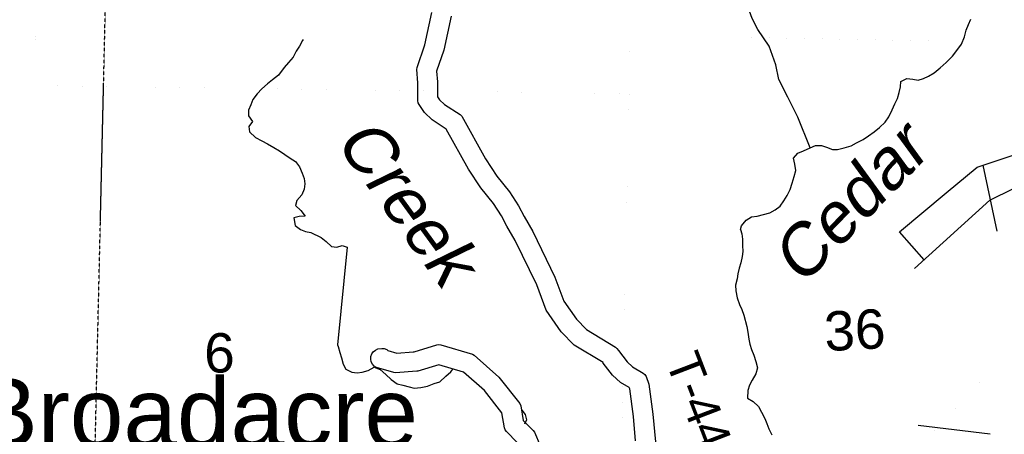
# Model space of a CAD drawing. Header units: feet. Extents: x -155 to 2562643, y -56 to 364810.
# Tile 42 of 121: x 2480336 to 2490327, y 260873 to 265086. Entities that reach past the tile are written whole.
import ezdxf
from ezdxf.enums import TextEntityAlignment as Align

# ---------------------------------------------------------------- set-up
doc = ezdxf.new("R2010")
doc.units = ezdxf.units.FT
doc.header["$MEASUREMENT"] = 0
for name, pattern in [('HIDDEN', [0.375, 0.25, -0.125]), ('HIDDEN2', [0.1875, 0.125, -0.0625]), ('water', [0])]:
    doc.linetypes.add(name, pattern=pattern)
for name, color, linetype in [('MTEXT', 2, 'Continuous'), ('SECTION', 8, 'HIDDEN2'), ('SECTION-TEXT', 8, 'Continuous'), ('STATE-RT', 2, 'Continuous'), ('STREET-RURAL', 14, 'Continuous'), ('TOWNSHIP', 9, 'HIDDEN'), ('TR-TEXT', 6, 'Continuous'), ('TWP-RD', 6, 'Continuous'), ('WATER-TEXT', 1, 'Continuous'), ('WATERWAY', 14, 'water')]:
    doc.layers.add(name, color=color, linetype=linetype)
doc.styles.add('ARIAL', font='arial.ttf')

msp = doc.modelspace()

# ---------------------------------------------------------------- linework, layer by layer
at = {"layer": 'SECTION'}
for points in [[(2481154.83, 263036.28), (2481586.19, 281598.5)], [(2480341.13, 228020.53), (2481186.7, 264407.36)]]:
    msp.add_lwpolyline(points, dxfattribs=at)
at = {"layer": 'STATE-RT', "color": 3, "linetype": 'Continuous'}
msp.add_line((2489453.43, 260966), (2490183.42, 260878.97), dxfattribs=at)
at = {"layer": 'STATE-RT', "color": 3, "linetype": 'Continuous', "const_width": 0.02}
for points in [[(2489656.73, 260939.79), (2489935.44, 261246.01), (2490447.32, 261808.42), (2490660.19, 262105.18), (2491245.13, 263134.53), (2491429.26, 263739.86), (2491876.34, 265656.46), (2492003.86, 266409.43), (2492264.7, 268035.68), (2492266.73, 268041.4), (2492268.04, 268051.22), (2492325.13, 268261.52), (2492330.71, 268274.93), (2492332.02, 268281.32), (2492461.86, 268584.26), (2492466.22, 268592.96), (2492466.48, 268594.04), (2492641.78, 268933.22), (2492645.13, 268939.35), (2492657.56, 268957.62), (2492692.56, 269001.7)], [(2492169.54, 265592.86), (2491720.26, 263666.86), (2491718.43, 263662.22), (2491717.69, 263657.28), (2491527.27, 263031.27), (2491514.37, 263001.53), (2491514.18, 263000.82), (2491513.68, 262999.94), (2491513.67, 262999.92), (2491513.67, 262999.92), (2490917.1, 261950.1), (2490916.59, 261949.2), (2490908.57, 261936.78), (2490685.97, 261626.45), (2490682.85, 261623.62), (2490675.02, 261612.91), (2490157.3, 261044.09), (2490018.76, 260891.87)], [(2486961.18, 259341.03), (2486961.68, 259341.09), (2486962, 259341.21), (2487224.49, 259398.4), (2487422.85, 259448.26), (2487603.63, 259515.94), (2487604.35, 259516.07), (2487605.73, 259516.71), (2487720.98, 259557.91), (2488310.79, 259923), (2488310.8, 259923.01), (2488312.09, 259923.81), (2488983.98, 260391.22), (2489656.73, 260939.79)], [(2490018.76, 260891.87), (2489701.56, 260543.37), (2489685.16, 260530.16), (2489678.45, 260522.73), (2489158.58, 260147.27), (2489156.72, 260146.07), (2489156.42, 260145.74), (2488913.2, 259976.55)]]:
    msp.add_lwpolyline(points, dxfattribs=at)
at = {"layer": 'STATE-RT', "color": 2, "linetype": 'Continuous', "const_width": 0.05}
msp.add_lwpolyline([(2480284.5, 264588.62), (2480384.39, 264669.72), (2480449.13, 264784.11), (2480496.94, 264894.01), (2480513.11, 265000.6), (2480506.12, 265140.9)], dxfattribs=at)
at = {"layer": 'STREET-RURAL'}
for points in [[(2489416.02, 262558.86), (2490178.82, 263251.97), (2490419.73, 263371.39), (2490567.23, 263412.21), (2490650.95, 263434.67), (2490724.78, 263441.05), (2490755, 263391.11), (2490771.45, 263303.02), (2490798.02, 263188.94), (2490830.41, 263106.95), (2490898.65, 263039.16), (2490982.63, 263013.53), (2491060.36, 263037.96), (2491117.85, 263110.39), (2491138.71, 264046.25), (2491142.3, 264853.79)], [(2489264.28, 262928.79), (2489737.24, 263325.9), (2490051.23, 263587.96), (2490427.84, 263714.08), (2490497.6, 263734.47), (2490549.36, 263760.78), (2490606.93, 263821.18), (2490678.2, 263929.74), (2490737.72, 263998.16), (2490849.33, 264030.78), (2491096.34, 264029.23)], [(2490254.4, 262937.75), (2490112.88, 263608.61)], [(2489512.68, 262646.69), (2489264.28, 262928.79)]]:
    msp.add_lwpolyline(points, dxfattribs=at)
at = {"layer": 'TOWNSHIP', "const_width": 0.03, "flags": 128}
for points in [[(2484585.23, 184226.4), (2485001.36, 199164.46), (2485001.36, 199164.46), (2485331.98, 211141.68), (2485331.98, 211141.68), (2485503.76, 217364.95), (2485804.01, 231239.25), (2485834.49, 232647.22), (2486520.23, 264334.44), (2486529.41, 264928.12), (2487020.65, 296696.11), (2487020.65, 296696.11), (2486855.47, 317827), (2486855.47, 317827), (2486833, 323212.62), (2486833, 323212.62), (2486767.71, 338856.55)], [(2486529.41, 264928.12), (2518073.53, 264331.67), (2518073.53, 264331.67), (2526264.22, 264176.79)], [(2486520.23, 264334.44), (2454835.46, 264767.7)]]:
    msp.add_lwpolyline(points, dxfattribs=at)
at = {"layer": 'TWP-RD'}
for points in [[(2486585.41, 260807.65), (2486562.84, 261054.91), (2486525.73, 261335.29), (2486521.25, 261347.24), (2486433.15, 261399.19), (2486352.35, 261475.14), (2486257.78, 261597.23), (2486254.67, 261601.25), (2485963.17, 261779.32), (2485830.82, 261914.24), (2485677.45, 262133.53), (2485582.6, 262391.83), (2485364.69, 262841.77), (2485280.24, 262988.63), (2485225.09, 263093.22), (2485143.61, 263218.96), (2485013.95, 263376.48), (2484890.97, 263567.72), (2484663.97, 263974.34), (2484522.5, 264066.68), (2484442.93, 264142.87), (2484388.08, 264222.63), (2484380.29, 264240.8), (2484376.2, 264260.18), (2484374.54, 264416.65), (2484374.23, 264445.41), (2484364.92, 264580.7), (2484367.63, 264600.84), (2484447.95, 264830.43), (2484516.91, 265160.46)], [(2484713.41, 265123.04), (2484641.05, 264776.73), (2484566.55, 264563.79), (2484574.15, 264453.38), (2484574.27, 264442.64), (2484574.56, 264416.35), (2484574.55, 264416.31), (2484575.76, 264302.67), (2484596.09, 264273.12), (2484647.38, 264224), (2484804.09, 264121.72), (2484820.67, 264103.95), (2485062.57, 263670.65), (2485175.83, 263494.52), (2485305.27, 263337.27), (2485397.81, 263194.45), (2485455.44, 263085.16), (2485541.61, 262935.32), (2485766.92, 262470.08), (2485856.23, 262226.87), (2485985.21, 262042.45), (2486088.58, 261937.08), (2486382.38, 261757.6), (2486395.97, 261745.44), (2486411.5, 261725.38), (2486500.81, 261610.08), (2486553.92, 261560.16), (2486663.04, 261495.81), (2486679.53, 261480.17), (2486692.09, 261461.22), (2486721.01, 261384.17), (2486761.64, 261077.14), (2486787.13, 260797.93)], [(2485385.26, 260790.44), (2485273.74, 260902.28), (2485262.5, 260919.47), (2485254.98, 260938.59), (2485228.74, 261091.56), (2485051.95, 261317.47), (2484840.26, 261504.95), (2484589.25, 261579.15), (2484376.83, 261514.64), (2484365.3, 261513.78), (2484149.29, 261497.59), (2484131.12, 261499.55), (2483956.84, 261551.49), (2483933.89, 261565.84), (2483915.56, 261585.81), (2483903.21, 261609.92), (2483897.72, 261636.45), (2483899.48, 261663.47), (2483908.37, 261689.06), (2483923.75, 261711.36), (2483944.52, 261728.78), (2483969.16, 261740.04), (2484009.46, 261746.51), (2484035.65, 261743.82), (2484060.25, 261734.44), (2484072.2, 261725.8), (2484161.83, 261699.09), (2484327.15, 261711.48), (2484327.2, 261711.5), (2484339.91, 261712.44), (2484569.11, 261782.05), (2484588.48, 261784.01), (2484607.87, 261782.2), (2484928.79, 261687.34), (2484948, 261676.69), (2485198.21, 261455.09), (2485409.44, 261185.19), (2485419.5, 261162.48), (2485445.01, 261013.77), (2485547.15, 260911.33), (2485557.79, 260895.59), (2485615.82, 260760.15)]]:
    msp.add_lwpolyline(points, dxfattribs=at)
at = {"layer": 'WATERWAY'}
for points in [[(2488357.59, 263784.24), (2488229.93, 264094.58), (2488128.38, 264299.58), (2488037.32, 264476.66), (2488008.62, 264626.71), (2487939.25, 264818.21), (2487824.43, 264984.84), (2487768.46, 265098.29), (2487709.69, 265255.85), (2487671.45, 265273.26)], [(2487648.79, 262953.33), (2487660.27, 262990.76), (2487708.61, 263048.54), (2487761.73, 263082.37), (2487819.69, 263090.25), (2487881.41, 263106.28), (2487947.13, 263122.45), (2488002.38, 263152.33), (2488053.3, 263192.12), (2488087.73, 263245.43), (2488122.1, 263300.76), (2488154.27, 263362.03), (2488174.34, 263424.93), (2488194.29, 263491.84), (2488212.42, 263552.66), (2488200.28, 263618.54), (2488188.34, 263678.41), (2488232.86, 263730.04), (2488288.37, 263751.9), (2488357.59, 263784.24), (2488409.09, 263805.97), (2488473.25, 263808.02), (2488524.02, 263789.57), (2488582.94, 263767.36), (2488635.15, 263767.02), (2488702.81, 263785.26), (2488772.42, 263805.56), (2488827.73, 263833.44), (2488894.83, 263869.73), (2488949.88, 263905.63), (2489004.75, 263947.55), (2489059.55, 263991.48), (2489118.05, 264045.56), (2489156.49, 264099.01), (2489188.34, 264170.31), (2489216.5, 264231.46), (2489242.91, 264284.52), (2489261.04, 264345.35), (2489273.22, 264403.97), (2489277.57, 264456.33), (2489338.78, 264488.41), (2489397.18, 264482.25), (2489453.71, 264472.01), (2489507.34, 264489.79), (2489558.84, 264511.52), (2489613.9, 264547.43), (2489674.53, 264597.57), (2489737.09, 264649.77), (2489799.22, 264716.03), (2489845.55, 264773.74), (2489893.7, 264837.54), (2489921.41, 264912.73), (2489939.35, 264979.57), (2489963.56, 265038.58), (2489987.97, 265091.58)], [(2483212.18, 264885.96), (2483206.4, 264874.46), (2483175.05, 264817.78), (2483139.62, 264765.06), (2483112.31, 264706.44), (2483064.86, 264651.54), (2483019.36, 264600.69), (2482962.17, 264523.56), (2482902.59, 264474.51), (2482850.9, 264435.61), (2482793.35, 264384.58), (2482743.83, 264333.67), (2482702.46, 264274.84), (2482681.09, 264222.33), (2482657.75, 264167.78), (2482656.55, 264109.53), (2482697.53, 264051.9), (2482660.07, 264001.16), (2482666.85, 263947.04), (2482727.91, 263889.7), (2482792.69, 263854.5), (2482851.39, 263823.22), (2482914.18, 263785.98), (2482970.9, 263752.67), (2483027.64, 263717.35), (2483080.39, 263679.96), (2483133.12, 263644.59), (2483176.05, 263591), (2483203.06, 263527.13), (2483221.92, 263471.19), (2483228.7, 263417.07), (2483223.4, 263364.79), (2483200.11, 263306.23), (2483148.67, 263249.26), (2483135.31, 263198.87), (2483188.26, 263147.44), (2483231.25, 263089.83), (2483171.05, 263084.94), (2483118.99, 263072.14), (2483130.12, 262994), (2483184.94, 262952.62), (2483237.44, 262933.31), (2483289.81, 262924.03), (2483394.33, 262871.34)], [(2483394.33, 262871.34), (2483446.36, 262832.34), (2483500.98, 262780.63), (2483555.18, 262775.07), (2483609.19, 262791.59), (2483659.48, 262775.97), (2483558.88, 261782.96)], [(2487648.79, 262953.33), (2487663.98, 262908.65), (2487669.08, 262856.54), (2487670.42, 262792.31), (2487673.68, 262732.13), (2487666.75, 262679.78), (2487652.05, 262615.22), (2487635.09, 262562.66), (2487624.28, 262504.2), (2487615.3, 262453.82), (2487600.6, 262389.26), (2487603.82, 262331.09), (2487617.36, 262259.07), (2487640.8, 262193.28), (2487661.94, 262141.5), (2487683.21, 262083.7), (2487713.71, 261967.85), (2487722.9, 261911.81), (2487734.44, 261839.75), (2487743.55, 261787.72), (2487762.68, 261735.9), (2487783.99, 261676.09), (2487805.34, 261614.27), (2487822.76, 261548.36), (2487805.98, 261487.77), (2487769.18, 261424.77), (2487742.2, 261372.01), (2487723.28, 261317.4), (2487720.86, 261241.04), (2487777.76, 261206.06), (2487832.94, 261156.98), (2487862.27, 261097.33), (2487897.7, 261033.8), (2487916.83, 260981.97), (2487937.97, 260930.19), (2487967.34, 260868.54)], [(2483558.88, 261782.96), (2483566.26, 261765.55), (2483584.87, 261703.49), (2483601.38, 261651.44), (2483618.01, 261587.35), (2483646.55, 261535.41), (2483707.01, 261503.82), (2483759.21, 261498.24), (2483809.3, 261504.69), (2483871.33, 261521.28), (2483931.21, 261553.91), (2483993.58, 261532.37), (2484050.21, 261480.67), (2484104.81, 261430.96), (2484167.38, 261387.34), (2484223.67, 261373.77), (2484288.03, 261354.25), (2484338.29, 261340.63), (2484406.41, 261349.24), (2484472.47, 261363.86), (2484540.45, 261388.53), (2484598.45, 261407.09), (2484658.11, 261463.81), (2484709.88, 261506.4), (2484731.92, 261534.99)], [(2485430.74, 261116.81), (2485463.92, 261075.31), (2485478.46, 261019.23), (2485458.46, 260976.81)]]:
    msp.add_lwpolyline(points, dxfattribs=at)

# ---------------------------------------------------------------- texts
at = {"layer": 'MTEXT', "style": 'ARIAL'}
msp.add_text('Broadacre', height=700, dxfattribs=at).set_placement((2479866.47, 260535.37), align=Align.BOTTOM_LEFT)
at = {"layer": 'SECTION-TEXT', "style": 'ARIAL'}
msp.add_text('36', height=400, rotation=3, dxfattribs=at).set_placement((2488825.73, 261613.76), align=Align.BOTTOM_CENTER)
msp.add_text('6', height=400, dxfattribs=at).set_placement((2482362.85, 261380.7), align=Align.BOTTOM_CENTER)
at = {"layer": 'TR-TEXT', "style": 'ARIAL'}
msp.add_text('T-445', height=350, rotation=291, dxfattribs=at).set_placement((2486786.07, 261584.11), align=Align.BOTTOM_LEFT)
at = {"layer": 'WATER-TEXT', "style": 'ARIAL', "oblique": 10}
msp.add_text('Creek', height=500, rotation=306, dxfattribs=at).set_placement((2483949.62, 263013.33), align=Align.BOTTOM_CENTER)
msp.add_text('Cedar', height=500, rotation=46, dxfattribs=at).set_placement((2488570.53, 263396.58), align=Align.TOP_CENTER)

doc.saveas('drawing.dxf')
